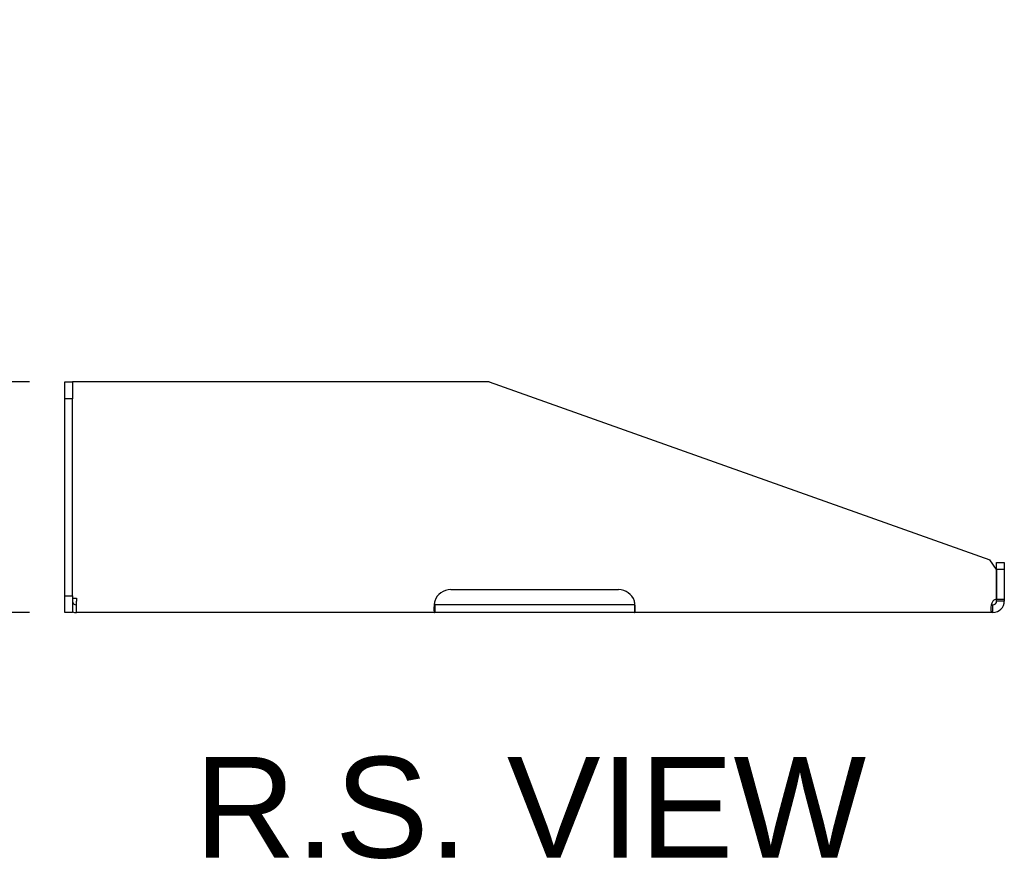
# Model space of a CAD drawing. Header units: inches. Extents: x 0 to 80, y 0 to 59.8.
# Tile 11 of 12: x 58.4 to 65.8, y 24.3 to 30.6. Entities that reach past the tile are written whole.
import ezdxf
from ezdxf.enums import TextEntityAlignment as Align

# ---------------------------------------------------------------- set-up
doc = ezdxf.new("R2010")
doc.units = ezdxf.units.IN
doc.header["$MEASUREMENT"] = 0
doc.layers.add('COM56797-1', color=7, linetype='Continuous')
doc.layers.add('Default', color=7, linetype='Continuous')
doc.styles.add('SEACAD_Arial', font='arial.ttf')
doc.dimstyles.new('WEB', dxfattribs={"dimtxt": 0.7, "dimasz": 0.7, "dimexe": 0.35, "dimexo": 0.35, "dimgap": 0.35, "dimtad": 0, "dimtih": 1, "dimtoh": 1, "dimzin": 4, "dimdsep": 46, "dimtxsty": 'SEACAD_Arial', "dimblk1": '_SE_FILLED', "dimblk2": '_SE_FILLED', "dimsah": 1, "dimcen": 0.35, "dimadec": 0, "dimazin": 0, "dimtfac": 1, "dimtofl": 0, "dimtmove": 0, "dimatfit": 3, "dimfxl": 1, "dimtolj": 1, "dimtzin": 4, "dimarcsym": 0})

# ---------------------------------------------------------------- blocks, each defined once
blk = doc.blocks.new('SE4')
at = {"layer": 'COM56797-1', "color": 7, "linetype": 'Continuous'}
for p, q in [((58.7732, 27.7646), (58.7732, 27.8896)), ((58.7732, 27.8896), (58.8302, 27.8896)), ((58.8302, 27.8896), (58.8302, 27.7646)), ((58.8592, 27.8896), (58.8302, 27.8896)), ((61.9342, 27.8896), (58.8592, 27.8896)), ((61.9342, 27.8896), (65.6662, 26.5636)), ((58.8302, 27.7646), (58.7732, 27.7646)), ((58.7732, 26.2966), (58.7732, 27.7646)), ((58.8302, 26.2966), (58.8302, 27.7646)), ((65.7161, 26.4929), (65.6662, 26.5636)), ((65.7161, 26.2721), (65.7161, 26.4929)), ((65.7162, 26.5456), (65.7732, 26.5456)), ((65.7162, 26.4926), (65.7162, 26.5456)), ((65.7162, 26.4926), (65.7162, 26.2721)), ((65.7732, 26.4926), (65.7162, 26.4926)), ((65.7732, 26.5456), (65.7732, 26.4926)), ((65.7732, 26.4926), (65.7732, 26.2721)), ((61.6482, 26.3431), (62.8982, 26.3431)), ((58.7732, 26.2966), (58.8302, 26.2966)), ((58.7732, 26.1716), (58.7732, 26.2966)), ((58.8302, 26.2966), (58.8302, 26.1716)), ((58.8302, 26.2796), (58.8592, 26.2796)), ((58.8592, 26.2796), (58.8592, 26.2576)), ((65.7162, 26.2576), (65.7162, 26.2721)), ((65.7162, 26.2721), (65.7732, 26.2721)), ((65.7732, 26.2721), (65.7732, 26.2576)), ((58.8592, 26.1716), (58.8592, 26.2576)), ((61.6482, 26.2286), (61.5296, 26.2286)), ((61.5296, 26.2286), (61.5296, 26.1716)), ((62.8982, 26.2286), (61.6482, 26.2286)), ((63.0168, 26.2286), (62.8982, 26.2286)), ((63.0168, 26.2286), (63.0168, 26.1716)), ((65.7375, 26.2576), (65.7162, 26.2576)), ((65.7732, 26.2576), (65.7375, 26.2576)), ((58.8302, 26.1716), (58.7732, 26.1716)), ((61.5296, 26.1716), (58.8592, 26.1716)), ((61.6482, 26.1716), (61.5296, 26.1716)), ((62.8982, 26.1716), (61.6482, 26.1716)), ((63.0168, 26.1716), (62.8982, 26.1716)), ((65.6872, 26.1716), (63.0168, 26.1716))]:
    blk.add_line(p, q, dxfattribs=at)
for centre, radius, start, end in [((61.6482, 26.2181), 0.125, 90, 161.57147), ((62.8982, 26.2181), 0.125, 18.42853, 90), ((65.7267, 26.2181), 0.055, 101.10554, 134.07269), ((58.8592, 26.2576), 0.029, 180, 270), ((65.6872, 26.2576), 0.029, 270, 270.90366), ((65.6872, 26.2576), 0.029, 270.90366, 0), ((56.5948, 26.1471), 9.0932, 0.15439, 0.51355), ((56.57, 26.1471), 9.118, 0.15397, 0.51215), ((65.6872, 26.2576), 0.086, 270.52607, 360), ((58.8592, 26.2576), 0.086, 250.29306, 270), ((65.6872, 26.2576), 0.086, 270, 270.52607), ((65.6872, 26.2571), 0.0855, 270, 270.5275)]:
    blk.add_arc(centre, radius, start, end, dxfattribs=at)
for points, knots in [([(61.5296, 26.2576), (61.5275, 26.2467), (61.5259, 26.2356), (61.5237, 26.2146), (61.5232, 26.2049), (61.5232, 26.1887), (61.5237, 26.1823), (61.5259, 26.1737), (61.5275, 26.1716), (61.5296, 26.1716)], [0, 0, 0, 0, 0.25, 0.25, 0.5, 0.5, 0.75, 0.75, 1, 1, 1, 1]), ([(61.5253, 26.2301), (61.5258, 26.2297), (61.527, 26.2289), (61.5286, 26.2287), (61.5296, 26.2286)], [0.7841644, 0.7841644, 0.7841644, 0.7841644, 0.8699565, 1, 1, 1, 1]), ([(63.0168, 26.1716), (63.0189, 26.1716), (63.0205, 26.1737), (63.0226, 26.1823), (63.0232, 26.1887), (63.0232, 26.2049), (63.0226, 26.2146), (63.0205, 26.2356), (63.0189, 26.2467), (63.0168, 26.2576)], [0, 0, 0, 0, 0.25, 0.25, 0.5, 0.5, 0.75, 0.75, 1, 1, 1, 1]), ([(63.0168, 26.2286), (63.0173, 26.2286), (63.0185, 26.2287), (63.0199, 26.2292), (63.0207, 26.2298), (63.021, 26.2301)], [0, 0, 0, 0, 0.074995, 0.1484269, 0.2160296, 0.2160296, 0.2160296, 0.2160296]), ([(65.6884, 26.2576), (65.6763, 26.2375), (65.6718, 26.2138), (65.6716, 26.1805), (65.676, 26.1718), (65.688, 26.1716)], [0, 0, 0, 0, 0.5, 0.5, 1, 1, 1, 1])]:
    blk.add_open_spline(points, degree=3, knots=knots, dxfattribs=at)
blk.add_open_spline([(65.6767, 26.2302), (65.6797, 26.229), (65.6835, 26.2286), (65.6876, 26.2286)], degree=3, dxfattribs=at)
blk = doc.blocks.new('DMBLK139')
at = {"layer": 'Default', "linetype": 'Continuous', "transparency": 16777216}
for points in [[(57.5198, 28.5896), (57.6365, 27.8896), (57.7531, 28.5896)], [(57.5198, 25.4716), (57.7531, 25.4716), (57.6365, 26.1716)]]:
    blk.add_hatch(color=7, dxfattribs=at).paths.add_polyline_path(points)
at = {"layer": 'Default', "color": 7, "linetype": 'Continuous', "transparency": 16777216}
for p, q in [((57.6365, 29.7783), (55.5365, 29.7783)), ((57.6365, 29.7783), (57.6365, 27.8896)), ((58.5092, 27.8896), (57.2865, 27.8896)), ((58.5092, 26.1716), (57.2865, 26.1716)), ((57.6365, 26.1716), (57.6365, 24.7716))]:
    blk.add_line(p, q, dxfattribs=at)
at = {"layer": 'Default', "color": 7, "linetype": 'Continuous', "transparency": 16777216, "style": 'SEACAD_Arial'}
for s, p in [('1.72 in', (51.6241, 30.5483)), ('[', (51.0002, 29.7083)), (']', (55.0175, 29.7083)), ('44 mm', (51.6241, 29.7083))]:
    blk.add_text(s, height=0.7, dxfattribs=at).set_placement(p, align=Align.TOP_LEFT)
blk = doc.blocks.new('_SE_FILLED')
at = {"color": 0}
blk.add_line((0, 0), (-1, 0), dxfattribs=at)
blk.add_solid([(0, 0), (-1, -0.1665), (-1, 0.1665), (0, 0)], dxfattribs=at)

msp = doc.modelspace()

# ---------------------------------------------------------------- block references
at = {"layer": 'Default'}
msp.add_blockref('SE4', (0, 0), dxfattribs=at)

# ---------------------------------------------------------------- texts
at = {"layer": 'Default', "color": 7, "linetype": 'Continuous', "style": 'SEACAD_Arial'}
msp.add_text('R.S. VIEW', height=0.75, dxfattribs=at).set_placement((59.7378, 25.0966), align=Align.TOP_LEFT)

# ---------------------------------------------------------------- dimensions: what is measured, and where the dimension line sits
at = {"layer": 'Default', "color": 7, "linetype": 'Continuous'}
dim = msp.add_linear_dim(base=(57.6365, 26.1716), p1=(61.9342, 27.8896), p2=(61.5296, 26.1716), angle=90, text='\\A1;<>', dimstyle='WEB', override={"dimpost": '\\X'}, dxfattribs=at)
dim.commit()
dim.dimension.update_dxf_attribs({"geometry": 'DMBLK139', "text_midpoint": (55.5365, 29.7783), "dimtype": 160})

doc.saveas('drawing.dxf')
